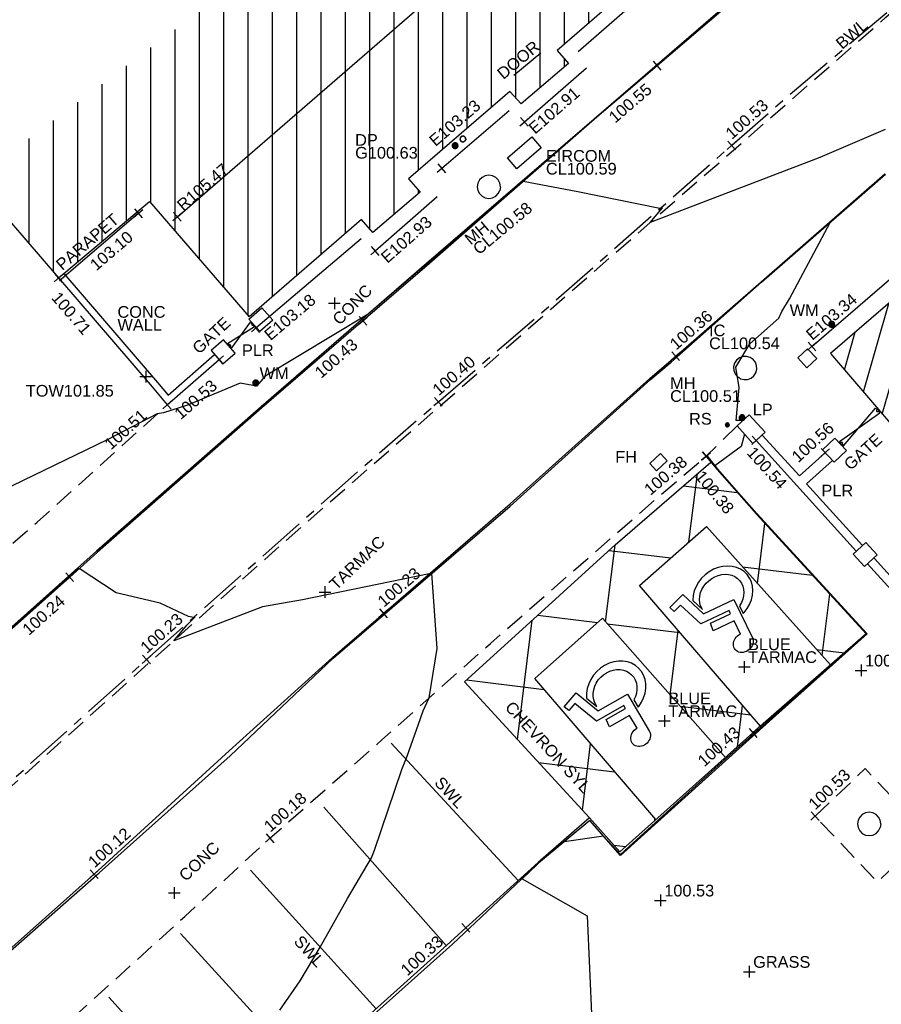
# Model space of a CAD drawing. Extents: x 635157 to 635442, y 694407 to 694910.
# Tile 16 of 103: x 635353 to 635375, y 694454 to 694479. Entities that reach past the tile are written whole.
import ezdxf

# ---------------------------------------------------------------- set-up
doc = ezdxf.new("R2010")
doc.units = 0
doc.header["$MEASUREMENT"] = 0
doc.linetypes.add('CENTER', pattern=[2, 1.25, -0.25, 0.25, -0.25])
doc.linetypes.add('DASHED', pattern=[0.75, 0.5, -0.25])
doc.layers.get('0').update_dxf_attribs({"color": 12, "linetype": 'CONTINUOUS'})
for name, color, linetype in [('BOX_JUNCTION', 9, 'CONTINUOUS'), ('BOX_JUNCTION_TXT', 9, 'CONTINUOUS'), ('BUILDING', 5, 'CONTINUOUS'), ('CHANGE_OF_SURFACE', 7, 'DASHED'), ('CHANGE_OF_SURFACE_LVL', 7, 'CONTINUOUS'), ('CONTOURS_MINOR', 132, 'CONTINUOUS'), ('DOOR', 7, 'CONTINUOUS'), ('DOOR_TXT', 7, 'CONTINUOUS'), ('DOWNPIPE', 151, 'CONTINUOUS'), ('DOWNPIPE_RMK', 151, 'CONTINUOUS'), ('EAVE', 3, 'CONTINUOUS'), ('EAVE_LVL', 3, 'CONTINUOUS'), ('EIRCOM_COVER', 3, 'CONTINUOUS'), ('EIRCOM_COVER_RMK', 3, 'CONTINUOUS'), ('FIRE_HYDRANT', 5, 'CONTINUOUS'), ('FIRE_HYDRANT_TXT', 5, 'CONTINUOUS'), ('GATE', 7, 'CONTINUOUS'), ('GATE_TXT', 7, 'CONTINUOUS'), ('GULLY', 151, 'CONTINUOUS'), ('HATCHING', 4, 'CONTINUOUS'), ('INSPECTION_COVER', 12, 'CONTINUOUS'), ('INSPECTION_COVER_RMK', 12, 'CONTINUOUS'), ('KERB_BOTTOM', 172, 'CONTINUOUS'), ('KERB_BOTTOM_LVL', 172, 'CONTINUOUS'), ('KERB_TOP', 2, 'CONTINUOUS'), ('LAMPPOST', 6, 'CONTINUOUS'), ('LAMPPOST_TXT', 6, 'CONTINUOUS'), ('MANHOLES', 12, 'CONTINUOUS'), ('MANHOLES_RMK', 12, 'CONTINUOUS'), ('MARKINGS_DASHED_WHITE', 9, 'DASHED'), ('MARKINGS_DASHED_WHITE_TXT', 9, 'CONTINUOUS'), ('MARKINGS_WHITE_LINE', 9, 'CONTINUOUS'), ('MARKINGS_WHITE_LINE_TXT', 9, 'CONTINUOUS'), ('PILLAR', 12, 'CONTINUOUS'), ('PILLAR_RMK', 12, 'CONTINUOUS'), ('RIDGE', 6, 'CONTINUOUS'), ('RIDGE_LVL', 6, 'CONTINUOUS'), ('ROAD_CROWNLINE', 212, 'CENTER'), ('ROAD_CROWNLINE_LVL', 212, 'CONTINUOUS'), ('ROAD_MARKINGS', 9, 'CONTINUOUS'), ('ROADSIGN', 132, 'CONTINUOUS'), ('ROADSIGN_TXT', 132, 'CONTINUOUS'), ('ROOF_PARAPET', 7, 'CONTINUOUS'), ('ROOF_PARAPET_LVL', 7, 'CONTINUOUS'), ('ROOF_PARAPET_TXT', 7, 'CONTINUOUS'), ('SPOT_HEIGHTS', 92, 'CONTINUOUS'), ('SPOT_HEIGHTS_LVL', 92, 'CONTINUOUS'), ('TEXT', 7, 'CONTINUOUS'), ('TEXT_TXT', 7, 'CONTINUOUS'), ('TOP_OF_WALL_LEVEL', 212, 'CONTINUOUS'), ('TOP_OF_WALL_LEVEL_TXT', 212, 'CONTINUOUS'), ('WALL', 12, 'CONTINUOUS'), ('WALL_LVL', 12, 'CONTINUOUS'), ('WALL_RMK', 12, 'CONTINUOUS'), ('WATER_METER', 5, 'CONTINUOUS'), ('WATER_METER_TXT', 5, 'CONTINUOUS')]:
    doc.layers.add(name, color=color, linetype=linetype)
doc.styles.add('Arial', font='arial.ttf')

# ---------------------------------------------------------------- blocks, each defined once
blk = doc.blocks.new('WCHAIR')
at = {"color": 0, "linetype": 'ByBlock', "flags": 128}
blk.add_lwpolyline([(-0.02009, 0.428002), (-0.013727, 0.443625), (-0.004791, 0.4573), (0.005914, 0.469839), (0.018709, 0.480593), (0.032783, 0.488759), (0.048301, 0.494821), (0.06413, 0.498622), (0.080757, 0.5), (0.097368, 0.498151), (0.113325, 0.494369), (0.128302, 0.487686), (0.142624, 0.47907), (0.154998, 0.467882), (0.165268, 0.45525), (0.173918, 0.441012), (0.180144, 0.425978), (0.183782, 0.409665), (0.184677, 0.393202), (0.183475, 0.376911), (0.179045, 0.360634), (0.172846, 0.345494), (0.16391, 0.331818), (0.153205, 0.319281), (0.14041, 0.308527), (0.126335, 0.300361), (0.110818, 0.294299), (0.094988, 0.290496), (0.078362, 0.289119), (0.061751, 0.290967), (0.045794, 0.294751), (0.042942, 0.295716), (0.005047, 0.131317), (0.224966, 0.056917), (0.195533, -0.030083), (-0.016169, 0.041536), (-0.025547, 0.001078), (0.274606, -0.100465), (0.300438, -0.422163), (0.390668, -0.414982), (0.397302, -0.482942), (0.215065, -0.49778), (0.188303, -0.167688), (-0.133117, -0.05895), (-0.019888, 0.428498)], dxfattribs=at)
blk.add_lwpolyline([(-0.113174, 0.134864), (-0.124831, 0.134318), (-0.173287, 0.12324), (-0.220003, 0.10457), (-0.262716, 0.078621), (-0.301422, 0.047006), (-0.334186, 0.009073), (-0.360836, -0.033083), (-0.380727, -0.079143), (-0.392721, -0.127334), (-0.397302, -0.177495), (-0.394135, -0.227046), (-0.382737, -0.27615), (-0.364387, -0.322217), (-0.338601, -0.365415), (-0.306823, -0.403637), (-0.269053, -0.436883), (-0.226734, -0.463051), (-0.180675, -0.482942), (-0.132483, -0.494936), (-0.082485, -0.5), (-0.032771, -0.49635), (0.016169, -0.485435), (0.0624, -0.466601), (0.105434, -0.4413), (0.14382, -0.409039), (0.176904, -0.371752), (0.179901, -0.366342), (0.167639, -0.2151), (0.156425, -0.260325), (0.141751, -0.294144), (0.121925, -0.325681), (0.0976, -0.353003), (0.069579, -0.376919), (0.037868, -0.395818), (0.003599, -0.409542), (-0.032581, -0.41777), (-0.06938, -0.419865), (-0.105993, -0.416635), (-0.141775, -0.407763), (-0.175594, -0.393089), (-0.206647, -0.373427), (-0.234616, -0.349421), (-0.25837, -0.320916), (-0.277268, -0.289206), (-0.290992, -0.254937), (-0.298737, -0.218921), (-0.301478, -0.182441), (-0.298086, -0.145345), (-0.289213, -0.109564), (-0.27454, -0.075744), (-0.254877, -0.04469), (-0.230387, -0.016885), (-0.202366, 0.007032), (-0.170819, 0.025447), (-0.135313, 0.039557)], close=True, dxfattribs=at)
blk = doc.blocks.new('GATE')
at = {"color": 0, "linetype": 'ByBlock', "flags": 128}
for points in [[(-0.450902, 0), (-0.451904, 0.007014), (-0.455912, 0.014028), (-0.460922, 0.019038), (-0.467936, 0.023046), (-0.475952, 0.024048), (-0.482966, 0.023046), (-0.48998, 0.019038), (-0.49499, 0.014028), (-0.498998, 0.007014), (-0.5, 0), (-0.498998, -0.007014), (-0.49499, -0.014028), (-0.48998, -0.019038), (-0.482966, -0.023046), (-0.475952, -0.024048), (-0.467936, -0.023046), (-0.460922, -0.019038), (-0.455912, -0.014028), (-0.451904, -0.007014)], [(-0.475952, 0.024048), (-0.475952, 0.078156), (0.475952, -0.078156), (0.475952, -0.024048)], [(-0.475952, -0.024048), (-0.475952, -0.078156), (0.475952, 0.078156), (0.475952, 0.024048)], [(-0.450902, 0), (-0.451904, -0.007014)], [(0.5, 0), (0.498998, 0.007014), (0.49499, 0.014028), (0.48998, 0.019038), (0.482966, 0.023046), (0.475952, 0.024048), (0.467936, 0.023046), (0.460922, 0.019038), (0.455912, 0.014028), (0.451904, 0.007014), (0.450902, 0), (0.451904, -0.007014), (0.455912, -0.014028), (0.460922, -0.019038), (0.467936, -0.023046), (0.475952, -0.024048), (0.482966, -0.023046), (0.48998, -0.019038), (0.49499, -0.014028), (0.498998, -0.007014)], [(0.5, 0), (0.498998, -0.007014)]]:
    blk.add_lwpolyline(points, dxfattribs=at)
blk = doc.blocks.new('CIRCL')
at = {"color": 0, "linetype": 'ByBlock', "flags": 128}
for points in [[(0.5, 0), (0.475, 0.154), (0.404, 0.293), (0.293, 0.404), (0.154, 0.475), (0, 0.5), (-0.154, 0.475), (-0.293, 0.404), (-0.404, 0.293), (-0.475, 0.154), (-0.5, 0), (-0.475, -0.154), (-0.404, -0.293), (-0.293, -0.404), (-0.154, -0.475), (0, -0.5), (0.154, -0.475), (0.293, -0.404), (0.404, -0.293), (0.475, -0.154)], [(0.5, 0), (0.475, -0.154)]]:
    blk.add_lwpolyline(points, dxfattribs=at)
blk = doc.blocks.new('MH_CIR2')
at = {"color": 0, "linetype": 'ByBlock', "flags": 128}
for points in [[(0.5, 0), (0.475, 0.154), (0.404, 0.293), (0.293, 0.404), (0.154, 0.475), (0, 0.5), (-0.154, 0.475), (-0.293, 0.404), (-0.404, 0.293), (-0.475, 0.154), (-0.5, 0), (-0.475, -0.154), (-0.404, -0.293), (-0.293, -0.404), (-0.154, -0.475), (0, -0.5), (0.154, -0.475), (0.293, -0.404), (0.404, -0.293), (0.475, -0.154)], [(-0.499, -0.033), (0.033, 0.499)], [(-0.496, 0.06), (-0.06, 0.496)], [(-0.488, -0.111), (0.111, 0.488)], [(-0.467, -0.18), (0.18, 0.467)], [(-0.467, 0.179), (-0.179, 0.467)], [(-0.438, -0.241), (0.241, 0.438)], [(-0.403, -0.296), (0.296, 0.403)], [(-0.362, -0.345), (0.345, 0.362)], [(-0.315, -0.388), (0.388, 0.315)], [(-0.263, -0.425), (0.425, 0.263)], [(-0.204, -0.456), (0.456, 0.204)], [(-0.138, -0.48), (0.48, 0.138)], [(-0.064, -0.496), (0.496, 0.064)], [(0.5, 0), (0.475, -0.154)], [(0.022, -0.5), (0.5, -0.022)], [(0.128, -0.483), (0.483, -0.128)], [(0.305, -0.396), (0.396, -0.305)]]:
    blk.add_lwpolyline(points, dxfattribs=at)
blk = doc.blocks.new('SPOT')
at = {"color": 0, "linetype": 'ByBlock', "flags": 128}
for points in [[(-0.5, 0), (0.5, 0)], [(0, 0.5), (0, -0.5)]]:
    blk.add_lwpolyline(points, dxfattribs=at)
blk = doc.blocks.new('MH_CIR1')
at = {"color": 0, "linetype": 'ByBlock', "flags": 128}
for points in [[(0.5, 0), (0.475, 0.154), (0.404, 0.293), (0.293, 0.404), (0.154, 0.475), (0, 0.5), (-0.154, 0.475), (-0.293, 0.404), (-0.404, 0.293), (-0.475, 0.154), (-0.5, 0), (-0.475, -0.154), (-0.404, -0.293), (-0.293, -0.404), (-0.154, -0.475), (0, -0.5), (0.154, -0.475), (0.293, -0.404), (0.404, -0.293), (0.475, -0.154)], [(0.49, 0), (0.466, 0.151), (0.396, 0.288), (0.288, 0.396), (0.151, 0.466), (0, 0.49), (-0.151, 0.466), (-0.288, 0.396), (-0.396, 0.288), (-0.466, 0.151), (-0.49, 0), (-0.466, -0.151), (-0.396, -0.288), (-0.288, -0.396), (-0.151, -0.466), (0, -0.49), (0.151, -0.466), (0.288, -0.396), (0.396, -0.288), (0.466, -0.151)], [(0.471, 0), (0.448, 0.145), (0.381, 0.276), (0.276, 0.381), (0.145, 0.448), (0, 0.471), (-0.145, 0.448), (-0.276, 0.381), (-0.381, 0.276), (-0.448, 0.145), (-0.471, 0), (-0.448, -0.145), (-0.381, -0.276), (-0.276, -0.381), (-0.145, -0.448), (0, -0.471), (0.145, -0.448), (0.276, -0.381), (0.381, -0.276), (0.448, -0.145)], [(0.471, 0), (0.448, -0.145)], [(0.49, 0), (0.466, -0.151)], [(0.5, 0), (0.475, -0.154)]]:
    blk.add_lwpolyline(points, dxfattribs=at)

msp = doc.modelspace()

# ---------------------------------------------------------------- hatches: boundary and pattern name
at = {"layer": 'BOX_JUNCTION'}
h = msp.add_hatch(dxfattribs=at)
h.set_pattern_fill('ANSI37', color=256, scale=15, angle=38)
h.paths.add_polyline_path([(635368.798, 694464.905), (635370.517, 694466.42), (635373.707, 694462.869), (635374.619, 694463.665), (635371.801, 694466.743), (635370.791, 694467.883), (635370.632, 694468.077), (635368.18, 694465.952), (635366.08, 694464.047), (635364.308, 694462.434), (635367.514, 694458.944), (635368.298, 694458.071), (635369.219, 694458.894), (635366.109, 694462.518), (635367.847, 694464.065), (635371.006, 694460.49), (635371.713, 694461.12), (635371.825, 694461.22), (635371.907, 694461.294)])
h.paths.add_polyline_path([(635370.46, 694460.121), (635371.53, 694461.076), (635371.224, 694461.419), (635370.153, 694460.464)], flags=25)
h.paths.add_polyline_path([(635370.096, 694467.713), (635371.007, 694466.604), (635371.362, 694466.896), (635370.451, 694468.005)], flags=25)
h.paths.add_polyline_path([(635365.214, 694461.764), (635367.351, 694459.438), (635367.694, 694459.753), (635365.557, 694462.079)], flags=24)
at = {"layer": 'HATCHING'}
h = msp.add_hatch(dxfattribs=at)
h.set_pattern_fill('ANSI31', color=256, scale=5, angle=29)
h.paths.add_polyline_path([(635375.761, 694495.577), (635369.651, 694489.99), (635373.953, 694484.959), (635376.612, 694487.233), (635376.908, 694486.913), (635378.124, 694487.967), (635377.825, 694488.285), (635380.257, 694490.403)])
h.paths.add_polyline_path([(635386.735, 694482.092), (635382.232, 694478.239), (635377.264, 694473.927), (635373.703, 694470.866), (635379.644, 694463.935), (635392.289, 694475.638)])
h.paths.add_polyline_path([(635400.105, 694493.672), (635389.07, 694484.138), (635394.147, 694478.241), (635405.114, 694487.866)])
h.paths.add_polyline_path([(635414.354, 694498.338), (635411.485, 694502.049), (635405.029, 694497.064), (635412.734, 694487.163), (635419.036, 694492.258)])
h.paths.add_polyline_path([(635406.553, 694510.502), (635405.186, 694512.171), (635402.921, 694514.956), (635400.384, 694518.061), (635398.911, 694519.718), (635396.087, 694522.809), (635392.808, 694519.852), (635385.975, 694514.112), (635395.659, 694502.571), (635401.099, 694507.211), (635401.496, 694506.698)])
h.paths.add_polyline_path([(635426.874, 694517.566), (635419.573, 694512.507), (635421.884, 694509.166), (635424.227, 694505.781), (635424.337, 694505.581), (635424.396, 694505.475), (635425.173, 694504.426), (635426.531, 694502.629), (635427.374, 694501.532), (635435.798, 694505.95)])
h.paths.add_polyline_path([(635376.564, 694486.763), (635377.854, 694487.892), (635377.551, 694488.238), (635376.261, 694487.109)], flags=25)
h.paths.add_polyline_path([(635372.129, 694487.575), (635373.436, 694488.719), (635373.134, 694489.065), (635371.826, 694487.921)], flags=24)
h.paths.add_polyline_path([(635376.405, 694487.365), (635377.496, 694488.262), (635377.2, 694488.622), (635376.109, 694487.725)], flags=24)
h.paths.add_polyline_path([(635377.121, 694467.895), (635378.437, 694469.03), (635378.136, 694469.378), (635376.821, 694468.243)], flags=24)
h.paths.add_polyline_path([(635383.717, 694477.795), (635384.727, 694478.782), (635384.402, 694479.115), (635383.391, 694478.129)], flags=24)
h.paths.add_polyline_path([(635376.963, 694471.958), (635378.026, 694472.889), (635377.719, 694473.239), (635376.656, 694472.309)], flags=24)
h.paths.add_polyline_path([(635391.965, 694481.245), (635393.278, 694482.384), (635392.976, 694482.731), (635391.664, 694481.592)], flags=24)
h.paths.add_polyline_path([(635396.725, 694489.134), (635397.795, 694490.056), (635397.491, 694490.409), (635396.421, 694489.487)], flags=24)
h.paths.add_polyline_path([(635392.397, 694485.349), (635393.436, 694486.306), (635393.12, 694486.648), (635392.081, 694485.692)], flags=24)
h.paths.add_polyline_path([(635409.423, 694498.224), (635410.484, 694496.849), (635410.848, 694497.129), (635409.787, 694498.505)], flags=24)
h.paths.add_polyline_path([(635409.127, 694499.562), (635410.167, 694499.562), (635410.167, 694500.028), (635409.127, 694500.028)], flags=24)
h.paths.add_polyline_path([(635407.856, 694498.736), (635409.829, 694498.736), (635409.829, 694499.201), (635407.856, 694499.201)], flags=24)
h.paths.add_polyline_path([(635407.856, 694499.066), (635408.43, 694499.066), (635408.43, 694499.531), (635407.856, 694499.531)], flags=24)
h.paths.add_polyline_path([(635409.871, 694500.788), (635411.144, 694499.281), (635411.5, 694499.582), (635410.226, 694501.088)], flags=24)
h.paths.add_polyline_path([(635410.123, 694501.001), (635410.493, 694500.562), (635410.849, 694500.863), (635410.478, 694501.301)], flags=25)
h.paths.add_polyline_path([(635406.662, 694497.946), (635407.237, 694497.946), (635407.237, 694498.412), (635406.662, 694498.412)], flags=24)
h.paths.add_polyline_path([(635406.662, 694497.611), (635408.635, 694497.611), (635408.635, 694498.077), (635406.662, 694498.077)], flags=24)
h.paths.add_polyline_path([(635405.558, 694496.617), (635407.321, 694496.617), (635407.321, 694497.082), (635405.558, 694497.082)], flags=24)
h.paths.add_polyline_path([(635405.561, 694496.954), (635406.293, 694496.954), (635406.293, 694497.404), (635405.561, 694497.404)], flags=24)
h.paths.add_polyline_path([(635411.234, 694501.456), (635412.101, 694500.341), (635412.468, 694500.626), (635411.602, 694501.742)], flags=24)
h.paths.add_polyline_path([(635399.757, 694517.93), (635400.849, 694516.608), (635401.203, 694516.901), (635400.111, 694518.222)], flags=24)
h.paths.add_polyline_path([(635398.009, 694515.162), (635399.106, 694513.814), (635399.462, 694514.104), (635398.366, 694515.452)], flags=24)
h.paths.add_polyline_path([(635392.312, 694518.765), (635393.492, 694517.489), (635393.829, 694517.801), (635392.649, 694519.077)], flags=24)
h.paths.add_polyline_path([(635399.044, 694518.002), (635399.776, 694518.002), (635399.776, 694518.452), (635399.044, 694518.452)], flags=24)
h.paths.add_polyline_path([(635396.331, 694521.378), (635397.326, 694520.375), (635397.656, 694520.703), (635396.661, 694521.706)], flags=24)
h.paths.add_polyline_path([(635402.658, 694514.34), (635403.559, 694513.252), (635403.917, 694513.549), (635403.016, 694514.637)], flags=24)
h.paths.add_polyline_path([(635403.641, 694510.506), (635405.404, 694510.506), (635405.404, 694510.971), (635403.641, 694510.971)], flags=24)
h.paths.add_polyline_path([(635403.644, 694510.843), (635404.376, 694510.843), (635404.376, 694511.293), (635403.644, 694511.293)], flags=24)
h.paths.add_polyline_path([(635399.797, 694507.348), (635401.56, 694507.348), (635401.56, 694507.813), (635399.797, 694507.813)], flags=24)
h.paths.add_polyline_path([(635399.8, 694507.685), (635400.532, 694507.685), (635400.532, 694508.135), (635399.8, 694508.135)], flags=24)
h.paths.add_polyline_path([(635429.57, 694506.871), (635430.624, 694505.489), (635430.989, 694505.768), (635429.936, 694507.15)], flags=24)
h.paths.add_polyline_path([(635423.433, 694514.504), (635424.421, 694513.074), (635424.799, 694513.336), (635423.811, 694514.765)], flags=24)
h.paths.add_polyline_path([(635422.129, 694508.909), (635422.902, 694507.727), (635423.292, 694507.981), (635422.519, 694509.164)], flags=24)
h.paths.add_polyline_path([(635426.631, 694503.191), (635427.38, 694501.993), (635427.775, 694502.239), (635427.026, 694503.438)], flags=24)
h.paths.add_polyline_path([(635376.316, 694489.245), (635377.048, 694489.245), (635377.048, 694489.695), (635376.316, 694489.695)], flags=24)
h.paths.add_polyline_path([(635376.313, 694488.907), (635378.076, 694488.907), (635378.076, 694489.373), (635376.313, 694489.373)], flags=24)
h = msp.add_hatch(dxfattribs=at)
h.set_pattern_fill('ANSI31', color=256, scale=5, angle=45)
h.paths.add_polyline_path([(635365.472, 694477.599), (635365.764, 694477.275), (635366.977, 694478.31), (635366.683, 694478.648), (635369.556, 694481.136), (635365.602, 694485.716), (635351.699, 694475.318), (635351.825, 694475.192), (635353.881, 694472.807), (635354.015, 694472.923), (635356.215, 694474.773), (635358.776, 694471.805), (635361.666, 694474.309), (635361.952, 694473.978), (635363.169, 694475.013), (635362.871, 694475.354)])
h.paths.add_polyline_path([(635353.971, 694472.876), (635355.569, 694474.248), (635355.276, 694474.59), (635353.678, 694473.218)], flags=25)
h.paths.add_polyline_path([(635367.53, 694479.389), (635368.821, 694480.517), (635368.519, 694480.863), (635367.227, 694479.735)], flags=24)
h.paths.add_polyline_path([(635363.557, 694476.056), (635364.859, 694477.171), (635364.56, 694477.52), (635363.258, 694476.405)], flags=24)
h.paths.add_polyline_path([(635365.625, 694481.923), (635366.939, 694483.061), (635366.638, 694483.408), (635365.324, 694482.27)], flags=24)
h.paths.add_polyline_path([(635357.082, 694474.397), (635358.395, 694475.535), (635358.094, 694475.882), (635356.781, 694474.745)], flags=24)
h.paths.add_polyline_path([(635365.298, 694477.775), (635366.38, 694478.682), (635366.081, 694479.039), (635364.998, 694478.132)], flags=24)
h.paths.add_polyline_path([(635361.424, 694476.126), (635362.156, 694476.126), (635362.156, 694476.576), (635361.424, 694476.576)], flags=24)
h.paths.add_polyline_path([(635361.421, 694475.788), (635363.184, 694475.788), (635363.184, 694476.253), (635361.421, 694476.253)], flags=24)

# ---------------------------------------------------------------- linework, layer by layer
at = {"layer": 'BOX_JUNCTION', "flags": 128}
for points in [[(635367.514, 694458.944), (635364.308, 694462.434), (635366.08, 694464.047), (635368.18, 694465.952), (635370.632, 694468.077)], [(635371.907, 694461.294), (635368.798, 694464.905), (635370.517, 694466.42), (635373.707, 694462.869)], [(635369.219, 694458.894), (635366.109, 694462.518), (635367.847, 694464.065), (635371.006, 694460.49)]]:
    msp.add_lwpolyline(points, dxfattribs=at)
at = {"layer": 'BUILDING', "flags": 128}
for points in [[(635392.289, 694475.638), (635386.735, 694482.092), (635382.232, 694478.239), (635377.264, 694473.927), (635373.703, 694470.866), (635379.644, 694463.935)], [(635369.556, 694481.136), (635366.683, 694478.648), (635366.977, 694478.31), (635365.764, 694477.275), (635365.472, 694477.599), (635362.871, 694475.354), (635363.169, 694475.013), (635361.952, 694473.978), (635361.666, 694474.309), (635358.776, 694471.805)], [(635351.699, 694475.318), (635351.825, 694475.192), (635353.881, 694472.807), (635354.015, 694472.923), (635356.215, 694474.773), (635358.776, 694471.805)]]:
    msp.add_lwpolyline(points, dxfattribs=at)
at = {"layer": 'CHANGE_OF_SURFACE', "flags": 128}
for points in [[(635335.774, 694455.971), (635337.083, 694455.984), (635339.857, 694456.701), (635341.56, 694457.14), (635342.669, 694457.631), (635344.913, 694459.001), (635345.079, 694459.153), (635348.198, 694462.011), (635349.492, 694463.25), (635352.517, 694465.834), (635353.338, 694466.535), (635356.675, 694469.547)], [(635371.311, 694469.005), (635370.529, 694468.244)], [(635353.129, 694452.787), (635354.6, 694454.118), (635357.122, 694456.408), (635359.311, 694458.415), (635362.18, 694460.937), (635364.972, 694463.42), (635369.328, 694467.219), (635370.511, 694468.224)]]:
    msp.add_lwpolyline(points, dxfattribs=at)
msp.add_lwpolyline([(635373.308, 694458.984), (635374.596, 694460.204), (635376.199, 694458.512), (635374.911, 694457.292)], close=True, dxfattribs=at)
at = {"layer": 'CONTOURS_MINOR', "flags": 128}
for points in [[(635375.111, 694476.62), (635373.43, 694475.9), (635369.078, 694474.23), (635369.393, 694474.604), (635369.325, 694474.588), (635367.214, 694475.021), (635365.812, 694475.28), (635364.674, 694474.29), (635362.991, 694472.867), (635361.83, 694471.875), (635359.189, 694470.287), (635358.965, 694470.027), (635358.544, 694470.103), (635357.193, 694469.537), (635356.576, 694469.343), (635356.415, 694469.313), (635355.132, 694468.647), (635352.425, 694467.341)], [(635371.474, 694469.156), (635371.393, 694469.146), (635371.285, 694469.144), (635371.357, 694469.991), (635371.275, 694470.512), (635371.633, 694471.111), (635372.375, 694471.778), (635372.458, 694471.943), (635372.65, 694472.27), (635373.693, 694474.233), (635375.11, 694475.477)], [(635371.495, 694468.797), (635371.414, 694468.477), (635370.738, 694467.981), (635370.767, 694467.936), (635370.803, 694467.893), (635371.809, 694466.751), (635374.627, 694463.665), (635374.032, 694463.143), (635372.81, 694462.044), (635372.054, 694461.377), (635370.831, 694460.292), (635368.538, 694458.203), (635368.31, 694458.003), (635367.88, 694458.468), (635366.868, 694458.325), (635366.21, 694457.779), (635366.164, 694457.737), (635365.786, 694457.378), (635367.457, 694456.427), (635367.577, 694453.721)], [(635359.569, 694454.002), (635360.087, 694454.758), (635360.601, 694455.623), (635361.3, 694456.873), (635361.915, 694457.916), (635361.998, 694458.107), (635362.695, 694460.186), (635362.835, 694460.524), (635363.175, 694461.488), (635363.242, 694461.685), (635363.4, 694462.022), (635363.608, 694463.293), (635363.468, 694465.222), (635363.395, 694465.184), (635363.396, 694465.204), (635360.145, 694464.536), (635359.122, 694464.364), (635356.845, 694463.49), (635357.176, 694463.885), (635357.388, 694464.107), (635357.35, 694464.087), (635357.223, 694464.108), (635356.491, 694464.453), (635355.36, 694464.722), (635354.415, 694465.341), (635351.221, 694462.543)]]:
    msp.add_lwpolyline(points, dxfattribs=at)
at = {"layer": 'DOOR', "flags": 128}
msp.add_lwpolyline([(635365.575, 694478.011), (635366.269, 694478.587)], dxfattribs=at)
at = {"layer": 'EAVE', "flags": 128}
for points in [[(635373.227, 694471.047), (635386.602, 694482.591)], [(635367.224, 694478.626), (635369.418, 694480.543)], [(635365.845, 694476.815), (635367.438, 694478.199)], [(635363.72, 694475.621), (635365.452, 694477.104)], [(635362.011, 694473.5), (635363.609, 694474.898)], [(635358.95, 694471.522), (635361.656, 694473.817)]]:
    msp.add_lwpolyline(points, dxfattribs=at)
at = {"layer": 'EIRCOM_COVER', "flags": 128}
msp.add_lwpolyline([(635365.648, 694475.613), (635365.41, 694475.892), (635366.038, 694476.427), (635366.276, 694476.148)], close=True, dxfattribs=at)
at = {"layer": 'FIRE_HYDRANT', "flags": 128}
msp.add_lwpolyline([(635369.511, 694468.106), (635369.336, 694468.294), (635369.062, 694468.039), (635369.237, 694467.851)], close=True, dxfattribs=at)
at = {"layer": 'INSPECTION_COVER', "flags": 128}
msp.add_lwpolyline([(635373.117, 694470.989), (635372.864, 694470.754), (635373.099, 694470.501), (635373.352, 694470.736)], close=True, dxfattribs=at)
at = {"layer": 'KERB_BOTTOM', "flags": 128}
for points in [[(635371.651, 694480.309), (635369.253, 694478.257), (635367.648, 694476.883), (635363.411, 694473.182), (635361.698, 694471.705), (635359.107, 694469.471), (635354.886, 694465.761), (635354.17, 694465.123), (635351.169, 694462.447)], [(635349.99, 694453.206), (635351.485, 694454.501), (635352.212, 694455.197), (635354.798, 694457.496), (635354.903, 694457.589), (635358.264, 694460.658), (635360.919, 694463.062), (635362.225, 694464.192), (635365.479, 694467.005), (635369.07, 694470.221), (635369.732, 694470.798), (635371.926, 694472.711), (635375.104, 694475.484)], [(635370.511, 694468.224), (635370.791, 694467.883), (635371.801, 694466.743), (635374.619, 694463.665), (635372.109, 694461.474), (635371.713, 694461.12), (635368.298, 694458.071), (635367.514, 694458.944), (635366.198, 694457.792), (635364.341, 694456.117), (635363.945, 694455.76), (635360.879, 694452.994), (635358.305, 694450.729), (635356.885, 694449.454), (635356.575, 694449.175), (635353.453, 694452.449), (635353.129, 694452.787)]]:
    msp.add_lwpolyline(points, dxfattribs=at)
at = {"layer": 'KERB_TOP', "flags": 128}
for points in [[(635371.627, 694480.337), (635367.636, 694476.888), (635363.333, 694473.174), (635359.083, 694469.499), (635354.861, 694465.789), (635351.144, 694462.475), (635348.729, 694460.305), (635346.55, 694458.37), (635345.889, 694457.842), (635345.008, 694457.228), (635343.551, 694456.376), (635343.176, 694456.152), (635341.276, 694455.358), (635340.237, 694455.008), (635338.751, 694454.604), (635337.411, 694454.344), (635336.002, 694454.226), (635334.673, 694454.194), (635333.018, 694454.275), (635332.203, 694454.344), (635330.252, 694454.501)], [(635349.994, 694453.182), (635351.479, 694454.474), (635352.21, 694455.147), (635354.926, 694457.53), (635358.293, 694460.537), (635360.936, 694463.045), (635365.477, 694466.949), (635369.087, 694470.199), (635369.617, 694470.641), (635371.936, 694472.7), (635375.114, 694475.473)], [(635370.529, 694468.244), (635370.806, 694467.896), (635371.816, 694466.756), (635374.647, 694463.664), (635372.136, 694461.424), (635368.315, 694457.976), (635367.523, 694458.871), (635366.211, 694457.777), (635363.997, 694455.699), (635360.842, 694452.875), (635358.294, 694450.66), (635356.577, 694449.138), (635353.438, 694452.42), (635353.132, 694452.753)]]:
    msp.add_lwpolyline(points, dxfattribs=at)
at = {"layer": 'MARKINGS_DASHED_WHITE', "flags": 128}
msp.add_lwpolyline([(635232.031, 694513.576), (635234.463, 694510.066), (635238.59, 694503.35), (635244.668, 694493.135), (635251.193, 694482.552), (635253.372, 694479.273), (635258.354, 694473.214), (635262.055, 694469.815), (635268.244, 694465.809), (635272.364, 694463.799), (635277.026, 694462.138), (635286.274, 694459.716), (635300.828, 694456.353), (635316.198, 694453.052), (635324.813, 694451.518), (635330.452, 694451.092), (635336.605, 694451.368), (635339.099, 694451.665), (635342.443, 694452.505), (635345.014, 694453.768), (635348.122, 694455.814), (635352.448, 694459.552), (635359.463, 694465.834), (635366.533, 694472.013), (635375.129, 694479.501), (635384.668, 694487.746), (635392.972, 694494.506)], dxfattribs=at)
at = {"layer": 'MARKINGS_WHITE_LINE', "flags": 128}
for points in [[(635362.423, 694460.859), (635365.683, 694457.328)], [(635363.84, 694455.665), (635360.693, 694459.214)], [(635362.036, 694454.038), (635358.811, 694457.601)], [(635360.242, 694452.433), (635357.011, 694455.969)], [(635358.374, 694450.79), (635355.176, 694454.334)]]:
    msp.add_lwpolyline(points, dxfattribs=at)
at = {"layer": 'PILLAR', "flags": 128}
for points in [[(635358.772, 694471.748), (635359.101, 694472.04), (635359.384, 694471.721), (635359.055, 694471.429)], [(635358.12, 694471.219), (635357.803, 694470.943), (635358.102, 694470.599), (635358.419, 694470.875)], [(635371.71, 694468.554), (635371.311, 694469.005), (635371.621, 694469.292), (635372.031, 694468.846)], [(635373.797, 694468.073), (635374.116, 694468.372), (635373.818, 694468.689), (635373.499, 694468.39)], [(635374.616, 694466.013), (635374.905, 694465.692), (635374.575, 694465.395), (635374.286, 694465.716)]]:
    msp.add_lwpolyline(points, close=True, dxfattribs=at)
at = {"layer": 'RIDGE', "flags": 128}
msp.add_lwpolyline([(635356.935, 694474.378), (635367.384, 694483.432)], dxfattribs=at)
at = {"layer": 'ROAD_CROWNLINE', "flags": 128}
msp.add_lwpolyline([(635219.404, 694523.01), (635220.627, 694522.424), (635224.065, 694520.343), (635225.396, 694519.429), (635227.582, 694517.982), (635227.883, 694517.736), (635229.948, 694516.046), (635231.899, 694513.872), (635234.318, 694510.541), (635234.467, 694510.288), (635235.862, 694507.916), (635238.418, 694503.941), (635239.695, 694501.765), (635241.746, 694498.27), (635244.784, 694493.157), (635245.134, 694492.569), (635249.968, 694484.761), (635250.041, 694484.651), (635253.871, 694478.868), (635255.825, 694476.508), (635257.664, 694474.285), (635258.543, 694473.167), (635262.139, 694469.868), (635262.821, 694469.426), (635266.931, 694466.765), (635268.406, 694465.902), (635271.448, 694464.396), (635272.371, 694463.939), (635276.938, 694462.359), (635280.337, 694461.407), (635280.926, 694461.256), (635286.411, 694459.854), (635290.625, 694458.819), (635291.553, 694458.591), (635295.631, 694457.609), (635300.368, 694456.573), (635300.774, 694456.484), (635308.477, 694454.817), (635310.144, 694454.467), (635315.523, 694453.336), (635319.954, 694452.534), (635324.805, 694451.655), (635329.031, 694451.3), (635329.858, 694451.23), (635330.423, 694451.182), (635336.531, 694451.444), (635339.114, 694451.778), (635339.806, 694451.956), (635342.436, 694452.633), (635344.967, 694453.824), (635348.095, 694455.92), (635348.641, 694456.393), (635352.409, 694459.653), (635356.142, 694463.004), (635357.154, 694463.912), (635361.739, 694467.983), (635363.637, 694469.625), (635366.541, 694472.136), (635371.164, 694476.208), (635372.484, 694477.371), (635378.141, 694482.152), (635378.769, 694482.701), (635382.387, 694485.859), (635386.368, 694489.201), (635387.195, 694489.895), (635390.928, 694492.988), (635394.138, 694495.493), (635395.31, 694496.407), (635399.825, 694499.749), (635402.169, 694501.451), (635404.521, 694503.159), (635408.362, 694505.995), (635410.167, 694507.385), (635410.2, 694507.409), (635410.631, 694507.73)], dxfattribs=at)
at = {"layer": 'ROOF_PARAPET', "flags": 128}
msp.add_lwpolyline([(635355.93, 694474.466), (635353.906, 694472.729)], dxfattribs=at)
at = {"layer": 'SPOT_HEIGHTS'}
for p in [(635374.49, 694462.729), (635369.337, 694456.822)]:
    msp.add_point(p, dxfattribs=at)
at = {"layer": 'WALL', "flags": 128}
for points in [[(635353.881, 694472.807), (635356.29, 694470.01), (635356.675, 694469.547), (635358.006, 694470.709)], [(635354.015, 694472.923), (635356.425, 694470.124), (635356.695, 694469.8), (635357.888, 694470.844)], [(635373.566, 694468.319), (635372.911, 694467.721), (635371.949, 694468.772)], [(635371.796, 694468.633), (635374.367, 694465.789)], [(635373.753, 694468.119), (635373.088, 694467.518)], [(635373.088, 694467.518), (635374.528, 694465.934)], [(635374.654, 694465.466), (635377.261, 694462.601)], [(635374.823, 694465.612), (635377.423, 694462.748)]]:
    msp.add_lwpolyline(points, dxfattribs=at)

# ---------------------------------------------------------------- block references
at = {"layer": 'CHANGE_OF_SURFACE_LVL', "xscale": 0.3, "yscale": 0.3, "zscale": 0.3}
for p, rotation in [((635356.675, 694469.547), 42.069633), ((635370.511, 694468.224), 40.349068), ((635373.308, 694458.984), 43.45278199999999), ((635359.311, 694458.415), 41.31715)]:
    msp.add_blockref('SPOT', p, dxfattribs=dict(at, rotation=rotation))
at = {"layer": 'DOWNPIPE', "xscale": 0.15, "yscale": 0.15, "zscale": 0.15}
msp.add_blockref('MH_CIR1', (635364.266, 694476.376), dxfattribs=at)
at = {"layer": 'EAVE_LVL', "xscale": 0.3, "yscale": 0.3, "zscale": 0.3}
for p, rotation in [((635365.845, 694476.815), 40.984146), ((635363.72, 694475.621), 40.57131600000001), ((635362.011, 694473.5), 41.180847), ((635358.95, 694471.522), 40.301788), ((635373.227, 694471.047), 40.797569)]:
    msp.add_blockref('SPOT', p, dxfattribs=dict(at, rotation=rotation))
at = {"layer": 'GATE'}
for p, xscale, rotation in [((635358.572, 694471.34), 0.841413, 42.97062300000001), ((635374.453, 694468.977), 1.320538, 42.445497)]:
    msp.add_blockref('GATE', p, dxfattribs=dict(at, xscale=xscale, rotation=rotation))
at = {"layer": 'GULLY', "xscale": 0.15, "yscale": 0.15, "zscale": 0.15}
msp.add_blockref('MH_CIR2', (635364.065, 694476.204), dxfattribs=at)
at = {"layer": 'KERB_BOTTOM_LVL'}
for p, xscale, yscale, zscale, rotation in [((635369.253, 694478.257), 0.3, 0.3, 0.3, 40.558834), ((635361.698, 694471.705), 0.3, 0.3, 0.3, 40.76860800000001), ((635369.732, 694470.798), 0.3, 0.3, 0.3, 41.083504), ((635370.511, 694468.224), 0.2999999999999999, 0.2999999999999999, 0.2999999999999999, 309.389923), ((635354.17, 694465.123), 0.3, 0.3, 0.3, 41.719532), ((635362.225, 694464.192), 0.3, 0.3, 0.3, 40.849743), ((635371.713, 694461.12), 0.3, 0.3, 0.3, 41.762989), ((635354.798, 694457.496), 0.3, 0.3, 0.3, 41.633541), ((635364.341, 694456.117), 0.3, 0.3, 0.3, 42.047569)]:
    msp.add_blockref('SPOT', p, dxfattribs=dict(at, xscale=xscale, yscale=yscale, zscale=zscale, rotation=rotation))
at = {"layer": 'LAMPPOST', "xscale": 0.15, "yscale": 0.15, "zscale": 0.15}
msp.add_blockref('MH_CIR2', (635371.435, 694469.217), dxfattribs=at)
at = {"layer": 'MANHOLES', "xscale": 0.6, "yscale": 0.6, "zscale": 0.6}
for p in [(635364.933, 694475.148), (635374.698, 694458.785)]:
    msp.add_blockref('CIRCL', p, dxfattribs=at)
at = {"layer": 'MANHOLES', "xscale": 0.6, "yscale": 0.6, "zscale": 0.6, "rotation": 245.922657}
msp.add_blockref('CIRCL', (635371.516, 694470.493), dxfattribs=at)
at = {"layer": 'RIDGE_LVL', "xscale": 0.3, "yscale": 0.3, "zscale": 0.3, "rotation": 40.908745}
msp.add_blockref('SPOT', (635356.935, 694474.378), dxfattribs=at)
at = {"layer": 'ROAD_CROWNLINE_LVL', "xscale": 0.3, "yscale": 0.3, "zscale": 0.3}
for p, rotation in [((635371.164, 694476.208), 41.37580100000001), ((635363.637, 694469.625), 40.854824), ((635356.142, 694463.004), 41.9104)]:
    msp.add_blockref('SPOT', p, dxfattribs=dict(at, rotation=rotation))
at = {"layer": 'ROAD_MARKINGS'}
for p, xscale, yscale, rotation in [((635371.05, 694464.222), 2.579599, 2.190388, 221.247382), ((635368.347, 694461.779), 2.57309, 2.210243, 225.790049)]:
    msp.add_blockref('WCHAIR', p, dxfattribs=dict(at, xscale=xscale, yscale=yscale, rotation=rotation))
at = {"layer": 'ROADSIGN', "xscale": 0.1, "yscale": 0.1, "zscale": 0.1}
msp.add_blockref('MH_CIR2', (635371.055, 694469.033), dxfattribs=at)
at = {"layer": 'ROOF_PARAPET_LVL', "xscale": 0.3, "yscale": 0.3, "zscale": 0.3, "rotation": 40.636246}
msp.add_blockref('SPOT', (635355.93, 694474.466), dxfattribs=at)
at = {"layer": 'SPOT_HEIGHTS_LVL', "xscale": 0.3, "yscale": 0.3, "zscale": 0.3}
for p in [(635374.49, 694462.729), (635369.337, 694456.822)]:
    msp.add_blockref('SPOT', p, dxfattribs=at)
at = {"layer": 'TEXT', "xscale": 0.3, "yscale": 0.3, "zscale": 0.3}
for p in [(635360.968, 694472.158), (635360.723, 694464.741), (635371.489, 694462.818), (635369.441, 694461.429), (635356.853, 694457.011), (635371.62, 694454.99)]:
    msp.add_blockref('SPOT', p, dxfattribs=at)
at = {"layer": 'TOP_OF_WALL_LEVEL', "xscale": 0.3, "yscale": 0.3, "zscale": 0.3}
msp.add_blockref('SPOT', (635356.124, 694470.273), dxfattribs=at)
at = {"layer": 'WALL_LVL', "xscale": 0.3, "yscale": 0.3, "zscale": 0.3}
for p, rotation in [((635353.881, 694472.807), 310.731049), ((635358.006, 694470.709), 41.111954), ((635371.796, 694468.633), 312.117157), ((635373.566, 694468.319), 42.374413)]:
    msp.add_blockref('SPOT', p, dxfattribs=dict(at, rotation=rotation))
at = {"layer": 'WATER_METER', "xscale": 0.15, "yscale": 0.15, "zscale": 0.15}
for p in [(635373.735, 694471.616), (635358.947, 694470.108)]:
    msp.add_blockref('MH_CIR2', p, dxfattribs=at)

# ---------------------------------------------------------------- texts
at = {"layer": 'BOX_JUNCTION_TXT', "style": 'Arial'}
msp.add_text('CHEVRON SYL', height=0.3, rotation=312.5713, dxfattribs=at).set_placement((635365.327, 694461.763))
at = {"layer": 'CHANGE_OF_SURFACE_LVL', "style": 'Arial'}
for s, rotation, p in [('100.51', 42.0696, (635355.23, 694468.375)), ('100.38', 40.3491, (635369.079, 694467.205)), ('100.53', 43.4528, (635373.312, 694459.126)), ('100.18', 41.3171, (635359.32, 694458.556))]:
    msp.add_text(s, height=0.3, rotation=rotation, dxfattribs=at).set_placement(p)
at = {"layer": 'DOOR_TXT', "style": 'Arial'}
msp.add_text('DOOR', height=0.3, rotation=39.9693, dxfattribs=at).set_placement((635365.304, 694477.888))
at = {"layer": 'DOWNPIPE_RMK', "style": 'Arial'}
for s, p in [('DP', (635361.499, 694476.201)), ('G100.63', (635361.499, 694475.871))]:
    msp.add_text(s, height=0.3, dxfattribs=at).set_placement(p)
at = {"layer": 'EAVE_LVL', "style": 'Arial'}
for s, rotation, p in [('E102.91', 40.9841, (635366.117, 694476.483)), ('E103.23', 40.5713, (635363.562, 694476.168)), ('E102.93', 41.1808, (635362.325, 694473.168)), ('E103.18', 40.3018, (635359.325, 694471.181)), ('E103.34', 40.7976, (635373.237, 694471.188))]:
    msp.add_text(s, height=0.3, rotation=rotation, dxfattribs=at).set_placement(p)
at = {"layer": 'EIRCOM_COVER_RMK', "style": 'Arial'}
for s, p in [('EIRCOM', (635366.397, 694475.792)), ('CL100.59', (635366.397, 694475.462))]:
    msp.add_text(s, height=0.3, dxfattribs=at).set_placement(p)
at = {"layer": 'FIRE_HYDRANT_TXT', "style": 'Arial'}
msp.add_text('FH', height=0.3, dxfattribs=at).set_placement((635368.178, 694468.059))
at = {"layer": 'GATE_TXT', "style": 'Arial'}
for rotation, p in [(42.9706, (635357.491, 694470.833)), (42.4455, (635374.219, 694467.848))]:
    msp.add_text('GATE', height=0.3, rotation=rotation, dxfattribs=at).set_placement(p)
at = {"layer": 'INSPECTION_COVER_RMK', "style": 'Arial'}
for s, p in [('IC', (635370.587, 694471.308)), ('CL100.54', (635370.587, 694470.978))]:
    msp.add_text(s, height=0.3, dxfattribs=at).set_placement(p)
at = {"layer": 'KERB_BOTTOM_LVL', "style": 'Arial'}
for s, rotation, p in [('100.55', 40.5588, (635368.173, 694476.766)), ('100.36', 41.0835, (635369.742, 694470.939)), ('100.43', 40.7686, (635360.624, 694470.211)), ('100.38', 309.3899, (635370.208, 694467.706)), ('100.23', 40.8497, (635362.236, 694464.333)), ('100.24', 41.7195, (635353.121, 694463.611)), ('100.43', 41.763, (635370.462, 694460.233)), ('100.12', 41.6335, (635354.807, 694457.638)), ('100.33', 42.0476, (635362.836, 694454.862))]:
    msp.add_text(s, height=0.3, rotation=rotation, dxfattribs=at).set_placement(p)
at = {"layer": 'LAMPPOST_TXT', "style": 'Arial'}
msp.add_text('LP', height=0.3, dxfattribs=at).set_placement((635371.709, 694469.276))
at = {"layer": 'MANHOLES_RMK', "style": 'Arial'}
for s, p in [('CL100.58', (635364.68, 694473.385)), ('MH', (635364.468, 694473.638))]:
    msp.add_text(s, height=0.3, rotation=39.8234, dxfattribs=at).set_placement(p)
for s, p in [('MH', (635369.587, 694469.954)), ('CL100.51', (635369.587, 694469.624))]:
    msp.add_text(s, height=0.3, dxfattribs=at).set_placement(p)
at = {"layer": 'MARKINGS_DASHED_WHITE_TXT', "style": 'Arial'}
msp.add_text('BWL', height=0.3, rotation=40.8384, dxfattribs=at).set_placement((635374.004, 694478.661))
at = {"layer": 'MARKINGS_WHITE_LINE_TXT', "style": 'Arial'}
for rotation, p in [(312.7129, (635363.514, 694459.825)), (312.1502, (635359.905, 694455.751))]:
    msp.add_text('SWL', height=0.3, rotation=rotation, dxfattribs=at).set_placement(p)
at = {"layer": 'PILLAR_RMK', "style": 'Arial'}
for p in [(635358.593, 694470.799), (635373.473, 694467.197)]:
    msp.add_text('PLR', height=0.3, dxfattribs=at).set_placement(p)
at = {"layer": 'RIDGE_LVL', "style": 'Arial'}
msp.add_text('R105.47', height=0.3, rotation=40.9087, dxfattribs=at).set_placement((635357.086, 694474.509))
at = {"layer": 'ROAD_CROWNLINE_LVL', "style": 'Arial'}
for s, rotation, p in [('100.53', 41.3758, (635371.173, 694476.349)), ('100.40', 40.8548, (635363.647, 694469.766)), ('100.23', 41.9104, (635356.15, 694463.146))]:
    msp.add_text(s, height=0.3, rotation=rotation, dxfattribs=at).set_placement(p)
at = {"layer": 'ROADSIGN_TXT', "style": 'Arial'}
msp.add_text('RS', height=0.3, dxfattribs=at).set_placement((635370.074, 694469.039))
at = {"layer": 'ROOF_PARAPET_LVL', "style": 'Arial'}
msp.add_text('103.10', height=0.3, rotation=40.6362, dxfattribs=at).set_placement((635354.852, 694472.974))
at = {"layer": 'ROOF_PARAPET_TXT', "style": 'Arial'}
msp.add_text('PARAPET', height=0.3, rotation=40.6362, dxfattribs=at).set_placement((635353.979, 694472.982))
at = {"layer": 'SPOT_HEIGHTS_LVL', "style": 'Arial'}
for s, p in [('100.60', (635374.59, 694462.829)), ('100.53', (635369.437, 694456.922))]:
    msp.add_text(s, height=0.3, dxfattribs=at).set_placement(p)
at = {"layer": 'TEXT_TXT', "style": 'Arial'}
for s, rotation, p in [('CONC', 45.5307, (635361.101, 694471.575)), ('TARMAC', 43.7312, (635361.013, 694464.77)), ('CONC', 43.3394, (635357.149, 694457.289))]:
    msp.add_text(s, height=0.3, rotation=rotation, dxfattribs=at).set_placement(p)
for s, p in [('BLUE', (635371.589, 694463.248)), ('TARMAC', (635371.589, 694462.918)), ('BLUE', (635369.541, 694461.859)), ('TARMAC', (635369.541, 694461.529)), ('GRASS', (635371.72, 694455.09))]:
    msp.add_text(s, height=0.3, dxfattribs=at).set_placement(p)
at = {"layer": 'TOP_OF_WALL_LEVEL_TXT', "style": 'Arial'}
msp.add_text('TOW101.85', height=0.3, dxfattribs=at).set_placement((635353.042, 694469.759))
at = {"layer": 'WALL_LVL', "style": 'Arial'}
for s, rotation, p in [('100.71', 310.731, (635353.682, 694472.287)), ('100.53', 41.112, (635357.019, 694469.15)), ('100.56', 42.3744, (635372.877, 694468.046)), ('100.54', 312.1172, (635371.534, 694468.303))]:
    msp.add_text(s, height=0.3, rotation=rotation, dxfattribs=at).set_placement(p)
at = {"layer": 'WALL_RMK', "style": 'Arial'}
for s, p in [('CONC', (635355.396, 694471.784)), ('WALL', (635355.396, 694471.454))]:
    msp.add_text(s, height=0.3, dxfattribs=at).set_placement(p)
at = {"layer": 'WATER_METER_TXT', "style": 'Arial'}
for p in [(635372.657, 694471.827), (635359.047, 694470.208)]:
    msp.add_text('WM', height=0.3, dxfattribs=at).set_placement(p)

doc.saveas('drawing.dxf')
